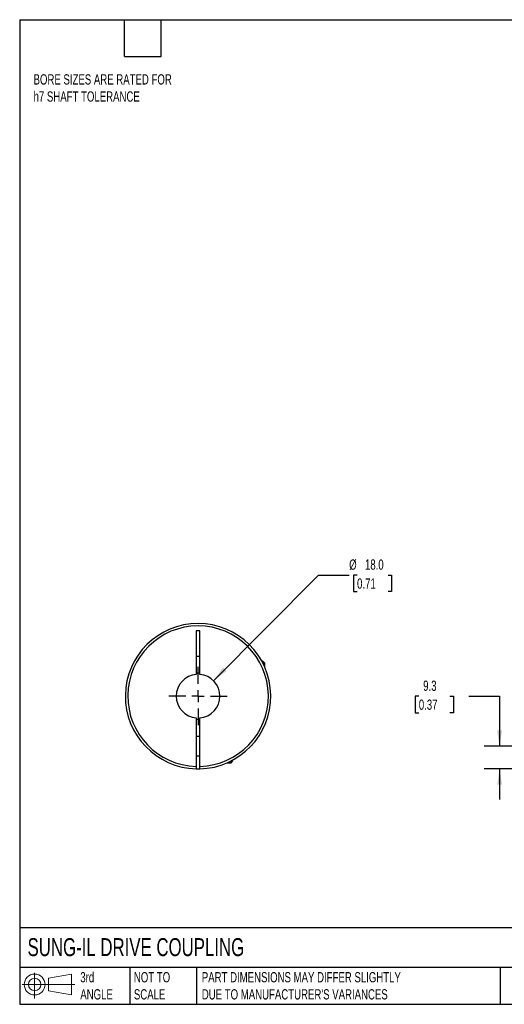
# Model space of a CAD drawing. Header units: millimetres. Extents: x 13 to 546, y 13 to 419.
# Tile 1 of 3: x 13 to 213, y 13 to 419. Entities that reach past the tile are written whole.
import ezdxf

# ---------------------------------------------------------------- set-up
doc = ezdxf.new("R2010")
doc.units = ezdxf.units.MM
doc.header["$LTSCALE"] = 2
doc.linetypes.add('SLD-Center', pattern=[19.05, 15.24, -1.27, 1.27, -1.27])
doc.linetypes.add('SLD-Solid', pattern=[0])
doc.layers.add('CENTER', color=40, linetype='SLD-Center')
doc.layers.add('SLD-DEFPOINTS', color=7, linetype='Continuous')
doc.layers.add('DIMENSIONS', color=140, linetype='SLD-Solid', lineweight=25)
doc.layers.add('TEXT', color=140, linetype='SLD-Solid', lineweight=25)
doc.styles.add('SLDTEXTSTYLE0', font='TXT', dxfattribs={"width": 0.7})
doc.dimstyles.new('SLDDIMSTYLE2', dxfattribs={"dimtxt": 4.316016, "dimasz": 6.604, "dimexe": 0, "dimexo": 0.0625, "dimgap": 1.079004, "dimtad": 0, "dimtih": 1, "dimtoh": 1, "dimdec": 1, "dimrnd": 1e-09, "dimzin": 12, "dimdsep": 46, "dimtxsty": 'SLDTEXTSTYLE0', "dimsah": 1, "dimcen": 0.09, "dimadec": 0, "dimazin": 3, "dimtfac": 1, "dimtdec": 1, "dimtmove": 0, "dimatfit": 0, "dimfxl": 0, "dimfrac": 2, "dimtolj": 1, "dimtzin": 12, "dimarcsym": 0})
doc.dimstyles.new('SLDDIMSTYLE3', dxfattribs={"dimtxt": 4.316016, "dimasz": 6.604, "dimexe": 0, "dimexo": 0.0625, "dimgap": 1.079004, "dimtad": 0, "dimtih": 1, "dimtoh": 1, "dimdec": 1, "dimrnd": 1e-09, "dimzin": 4, "dimdsep": 46, "dimtxsty": 'SLDTEXTSTYLE0', "dimsah": 1, "dimcen": 0, "dimadec": 0, "dimazin": 1, "dimtfac": 1, "dimtdec": 1, "dimtofl": 0, "dimtmove": 0, "dimatfit": 3, "dimfxl": 0, "dimfrac": 2, "dimtolj": 1, "dimtzin": 12, "dimarcsym": 0})

# ---------------------------------------------------------------- blocks, each defined once
blk = doc.blocks.new('Block11')
at = {"color": 7, "linetype": 'SLD-Solid', "lineweight": 18}
for p, q in [((5.18, 10.62), (5.18, 0)), ((10.96, 8.33), (20.35, 10.06)), ((10.96, 3.19), (10.96, 8.33)), ((20.35, 10.06), (20.35, 1.46)), ((0, 5.76), (21.75, 5.76)), ((10.96, 3.19), (20.35, 1.46))]:
    blk.add_line(p, q, dxfattribs=at)
for radius in [4.3, 2.57]:
    blk.add_circle((5.18, 5.76), radius, dxfattribs=at)
blk = doc.blocks.new('Block12')
at = {"layer": 'SLD-DEFPOINTS'}
blk.add_blockref('Block11', (0, 0), dxfattribs=at)
blk = doc.blocks.new('_D_3')
at = {"layer": 'DIMENSIONS'}
for p, q in [((177.36, 139.89), (175.92, 139.89)), ((175.92, 139.89), (175.92, 133.03)), ((190.19, 139.89), (191.64, 139.89)), ((191.64, 139.89), (191.64, 133.03)), ((197.97, 139.89), (210.67, 139.89)), ((210.67, 139.89), (210.67, 119.19)), ((175.92, 133.03), (177.36, 133.03)), ((191.64, 133.03), (190.19, 133.03)), ((230.54, 119.19), (204.32, 119.19)), ((231.68, 109.9), (204.32, 109.9)), ((210.67, 109.9), (210.67, 97.2))]:
    blk.add_line(p, q, dxfattribs=at)
for points in [[(210.67, 119.19), (211.69, 125.79), (209.66, 125.79)], [(210.67, 109.9), (209.66, 103.3), (211.69, 103.3)]]:
    blk.add_solid(points, dxfattribs=at)
at = {"layer": 'DIMENSIONS', "char_height": 4.233, "attachment_point": 1, "style": 'SLDTEXTSTYLE0'}
for s, insert in [('9.3', (179.16, 146.31)), ('0.37', (177.36, 138.49))]:
    blk.add_mtext(s, dxfattribs=dict(at, insert=insert))
blk = doc.blocks.new('_D_8')
at = {"layer": 'DIMENSIONS'}
for p, q in [((92.63, 146.28), (135.93, 189.89)), ((135.93, 189.89), (148.63, 189.89)), ((151.89, 189.89), (150.44, 189.89)), ((150.44, 189.89), (150.44, 183.03)), ((164.71, 189.89), (166.16, 189.89)), ((166.16, 189.89), (166.16, 183.03)), ((150.44, 183.03), (151.89, 183.03)), ((166.16, 183.03), (164.71, 183.03))]:
    blk.add_line(p, q, dxfattribs=at)
blk.add_solid([(92.63, 146.28), (98.01, 150.25), (96.56, 151.68)], dxfattribs=at)
at = {"layer": 'DIMENSIONS', "char_height": 4.233, "attachment_point": 1, "style": 'SLDTEXTSTYLE0'}
for s, insert in [('%%c', (148.63, 196.31)), ('18.0', (155.15, 196.31)), ('0.71', (151.89, 188.49))]:
    blk.add_mtext(s, dxfattribs=dict(at, insert=insert))
blk = doc.blocks.new('SW_CENTERMARKSYMBOL_3')
at = {"layer": 'CENTER', "color": 0}
for p, q in [((0, 5.08), (0, 12.04)), ((-5.08, 0), (-12.04, 0)), ((0, 0), (-2.54, 0)), ((0, 0), (0, 2.54)), ((0, 0), (0, -2.54)), ((0, 0), (2.54, 0)), ((5.08, 0), (12.04, 0)), ((0, -5.08), (0, -12.04))]:
    blk.add_line(p, q, dxfattribs=at)

msp = doc.modelspace()

# ---------------------------------------------------------------- linework, layer by layer
for p, q in [((87.04, 166.89), (85.54, 166.89)), ((85.54, 166.89), (85.54, 148.86)), ((87.04, 148.86), (87.04, 166.89)), ((85.54, 156.39), (87.04, 156.39)), ((112.99, 154.29), (112.61, 154.29)), ((113.79, 153.49), (112.99, 154.29)), ((113.79, 153.49), (113.03, 153.49)), ((113.79, 151.88), (113.79, 153.49)), ((85.54, 130.92), (85.54, 110.9)), ((87.04, 110.9), (87.04, 130.92)), ((87.04, 123.19), (85.54, 123.19)), ((85.54, 115.19), (87.04, 115.19)), ((98.28, 112.39), (99.89, 112.39)), ((99.89, 112.39), (100.69, 113.19)), ((99.89, 112.39), (99.89, 113.15)), ((100.69, 113.19), (100.69, 113.57))]:
    msp.add_line(p, q)
at = {"flags": 128}
msp.add_lwpolyline([(85.54, 109.9), (86.29, 109.89), (87.04, 109.9)], dxfattribs=at)
for radius, start, end in [(30, 271.4325, 268.5675), (29, 271.482, 268.518), (9, 94.7802, 265.2198), (9.5, 85.4719, 94.5281), (9, 274.7802, 85.2198), (9.5, 265.4719, 274.5281)]:
    msp.add_arc((86.29, 139.89), radius, start, end)
for points in [[(85.54, 110.9), (85.54, 110.77), (85.54, 110.64), (85.54, 110.4), (85.54, 110.29), (85.54, 110.01), (85.54, 109.9), (85.54, 109.9)], [(87.04, 109.9), (87.04, 109.9), (87.04, 109.93), (87.04, 110.03), (87.04, 110.1), (87.04, 110.38), (87.04, 110.64), (87.04, 110.9)]]:
    msp.add_open_spline(points, degree=3, knots=[0, 0, 0, 0, 0.25, 0.25, 0.5, 0.5, 1, 1, 1, 1])
at = {"layer": 'TEXT'}
for p, q in [((12.7, 419.1), (546.1, 419.1)), ((12.7, 419.1), (12.7, 12.7)), ((55.88, 403.86), (55.88, 419.1)), ((71.12, 403.86), (71.12, 419.1)), ((55.88, 403.86), (71.12, 403.86)), ((546.1, 44.25), (12.7, 44.25)), ((546.1, 27.94), (12.7, 27.94)), ((58.09, 27.94), (58.09, 12.7)), ((85.67, 27.94), (85.67, 12.7)), ((210.97, 27.94), (210.97, 12.7)), ((12.7, 12.7), (546.1, 12.7))]:
    msp.add_line(p, q, dxfattribs=at)

# ---------------------------------------------------------------- block references
at = {"layer": 'CENTER'}
msp.add_blockref('SW_CENTERMARKSYMBOL_3', (86.29, 139.89), dxfattribs=at)
at = {"layer": 'SLD-DEFPOINTS'}
msp.add_blockref('Block12', (13.68, 15.11), dxfattribs=at)

# ---------------------------------------------------------------- texts
at = {"layer": 'TEXT', "attachment_point": 1, "style": 'SLDTEXTSTYLE0'}
for s, insert, char_height in [('BORE SIZES ARE RATED FOR ^Jh7 SHAFT TOLERANCE', (18.42, 396.57), 4.2333), ('SUNG-IL DRIVE COUPLING', (15.93, 40), 7.4083), ('3rd^JANGLE', (37.7, 25.99), 4.233), ('NOT TO^JSCALE', (59.81, 25.99), 4.2333), ("PART DIMENSIONS MAY DIFFER SLIGHTLY ^JDUE TO MANUFACTURER'S VARIANCES", (87.83, 25.99), 4.2333)]:
    msp.add_mtext(s, dxfattribs=dict(at, insert=insert, char_height=char_height))

# ---------------------------------------------------------------- dimensions: what is measured, and where the dimension line sits
at = {"layer": 'DIMENSIONS'}
dim = msp.add_diameter_dim_2p(p1=(79.95, 133.5), p2=(92.63, 146.28), dimstyle='SLDDIMSTYLE3', dxfattribs=at)
dim.commit()
dim.dimension.update_dxf_attribs({"geometry": '_D_8', "text_midpoint": (158.3, 189.89), "dimtype": 163})
dim = msp.add_linear_dim(base=(210.67, 119.19), p1=(234.22, 109.9), p2=(233.08, 119.19), angle=90, dimstyle='SLDDIMSTYLE2', dxfattribs=at)
dim.commit()
dim.dimension.update_dxf_attribs({"geometry": '_D_3', "text_midpoint": (210.67, 139.89), "dimtype": 160})

doc.saveas('drawing.dxf')
